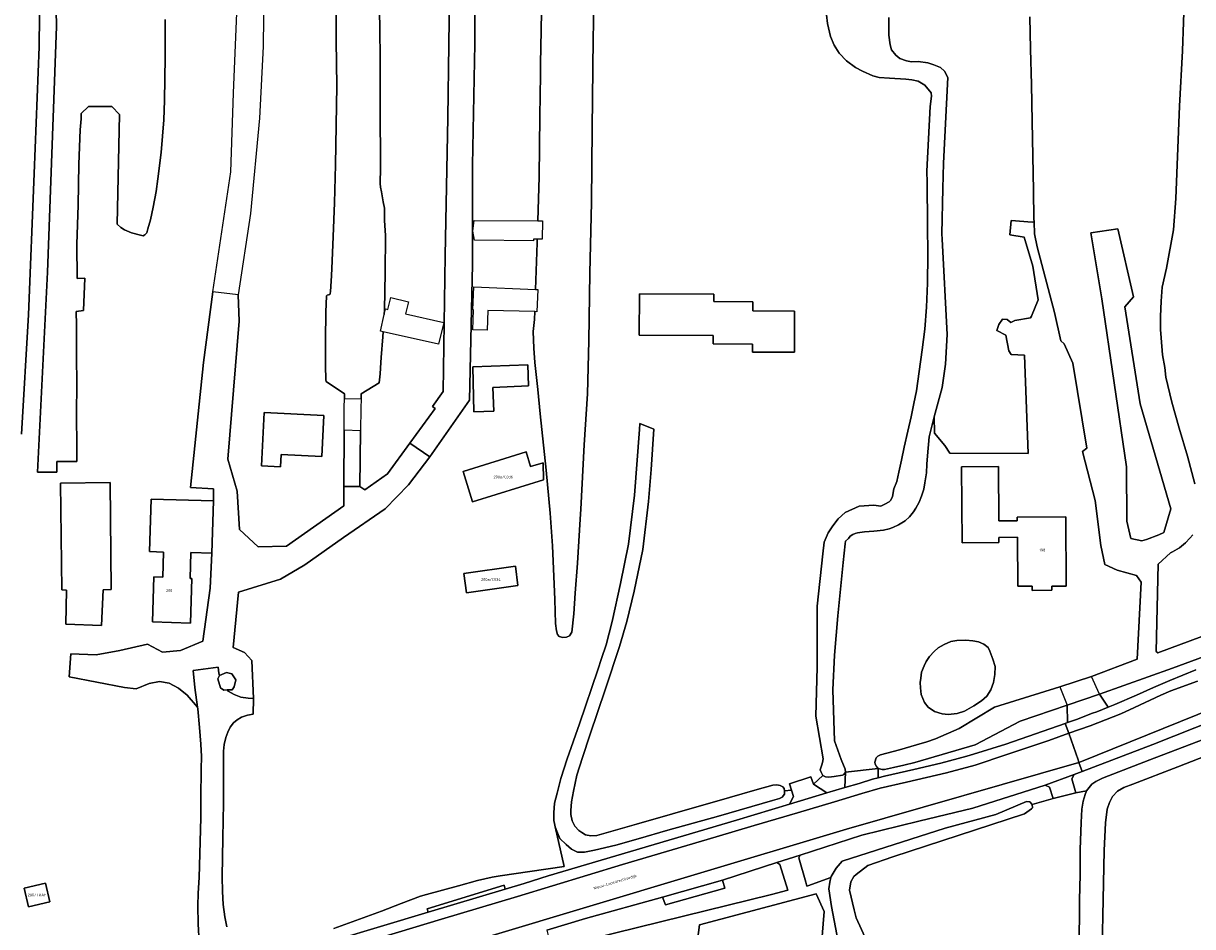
# Model space of a CAD drawing. Extents: x 130820 to 136569, y 465030 to 468172.
# Tile 32 of 41: x 135621 to 135831, y 466801 to 466962. Entities that reach past the tile are written whole.
import ezdxf
from ezdxf.enums import TextEntityAlignment as Align

# ---------------------------------------------------------------- set-up
doc = ezdxf.new("R2010")
doc.units = 0
for name, color, linetype in [('B-XX-GR-BOS_LOOF-GV', 8, 'Continuous'), ('B-XX-GR-GRAS-GV', 8, 'Continuous'), ('B-XX-GR-GROENVOORZIENING-GV', 8, 'Continuous'), ('B-XX-KW-KUNSTWERK-GV', 8, 'Continuous'), ('B-XX-OG-BEBOUWING-GV', 8, 'Continuous'), ('B-XX-OG-TERREIN_ERF-GV', 8, 'Continuous'), ('B-XX-OG-WATER-GV', 8, 'Continuous'), ('B-XX-VH-ONVERHARD-GV', 8, 'Continuous'), ('B-XX-VH-VERHARDING_GESLOTEN-GV', 8, 'Continuous'), ('B-XX-VH-VERHARDING_OPEN-GV', 8, 'Continuous')]:
    doc.layers.add(name, color=color, linetype=linetype)
doc.layers.add('N-WE-OG-BEBOUWING_HUISNUMMER-T25', color=7, linetype='Continuous', lineweight=25)
doc.layers.add('N-WE-OG-BEBOUWING_STRAATNAAM-T25', color=7, linetype='Continuous', lineweight=25)
doc.styles.add('NLCS-ISO-M200-T25', font='NLCS-ISO.ttf', dxfattribs={"height": 0.5})

msp = doc.modelspace()

# ---------------------------------------------------------------- linework, layer by layer
at = {"layer": 'B-XX-GR-BOS_LOOF-GV'}
msp.add_lwpolyline([(135821.433, 466894.36), (135818.702, 466911.743), (135820.281, 466913.548), (135817.458, 466925.685), (135812.615, 466924.975), (135814.618, 466913.199), (135819.012, 466883.116), (135819.071, 466873.407), (135819.808, 466870.27), (135821.768, 466869.853), (135822.619, 466870.109), (135824.813, 466870.925), (135825.724, 466871.359), (135826.947, 466875.622)], close=True, dxfattribs=at)
at = {"layer": 'B-XX-GR-GRAS-GV'}
for points in [[(135829.413, 466967.887), (135829.065, 466957.546), (135828.48, 466947.645), (135827.837, 466931.129), (135827.403, 466925.502), (135826.154, 466918.679), (135825.401, 466915.286), (135825.194, 466912.778), (135825.078, 466910), (135825.13, 466907.673), (135825.248, 466906.223), (135825.434, 466903.173), (135825.861, 466900.902), (135826.057, 466899.153), (135827.137, 466894.687), (135828.468, 466890.025), (135829.953, 466884.989), (135831.238, 466880.051)], [(135776.44, 466963.534), (135776.439, 466960.358), (135776.677, 466958.634), (135776.908, 466957.736), (135777.715, 466956.766), (135778.42, 466956.196), (135779.623, 466955.78), (135780.524, 466955.586), (135781.677, 466955.646), (135783.453, 466955.395), (135784.494, 466955.038), (135785.688, 466954.596), (135786.422, 466953.937), (135787.022, 466952.785), (135786.249, 466937.429), (135786.095, 466932.892), (135785.953, 466924.838), (135785.99, 466923.843), (135786.91, 466906.791), (135786.574, 466901.477), (135785.975, 466897.286), (135784.594, 466892.054), (135784.658, 466889.127), (135786.459, 466886.906), (135787.359, 466885.526), (135801.405, 466885.466), (135800.745, 466903.083), (135798.344, 466903.233), (135797.953, 466903.863), (135797.383, 466906.654), (135795.792, 466907.495), (135796.153, 466908.575), (135796.813, 466909.536), (135797.653, 466909.506), (135798.314, 466908.965), (135799.034, 466909.326), (135801.795, 466909.746), (135802.005, 466910.076), (135803.206, 466913.017), (135802.245, 466919.05), (135800.684, 466924.212), (135798.103, 466924.602), (135798.374, 466927.213), (135802.095, 466926.913), (135802.456, 466926.943), (135802.44, 466927.495), (135802.359, 466932.563), (135802.126, 466944.889), (135802.002, 466951.518), (135801.835, 466957.869), (135801.714, 466963.648)], [(135830.872, 466870.939), (135830.379, 466870.333), (135829.588, 466869.522), (135828.498, 466868.608), (135827.257, 466867.892), (135826.896, 466867.719), (135824.664, 466865.663), (135824.318, 466850.086), (135824.631, 466849.831), (135840.408, 466855.643)], [(135840.739, 466834.326), (135828.196, 466829.431), (135820.167, 466826.345), (135818.546, 466825.708), (135817.376, 466825.049), (135816.508, 466824.092), (135815.941, 466823.038), (135815.574, 466821.834), (135815.267, 466819.38), (135815.004, 466814.426), (135814.498, 466788.185)], [(135810.501, 466787.68), (135810.618, 466805.64), (135810.735, 466810.092), (135810.701, 466814.644), (135810.891, 466819.448), (135811.024, 466821.85), (135811.263, 466823.278), (135811.604, 466824.48), (135811.874, 466825.134), (135809.941, 466824.751), (135805.897, 466823.77), (135802.102, 466822.671), (135802.194, 466822.093), (135802.02, 466821.909), (135800.75, 466820.984), (135777.148, 466813.303), (135772.696, 466811.769), (135770.614, 466810.142), (135770.17, 466809.77), (135769.674, 466808.848), (135769.436, 466807.351), (135770.243, 466803.844), (135770.603, 466802.399), (135772.535, 466798.24)], [(135763.922, 466791.741), (135764.879, 466803.545), (135763.424, 466806.72), (135742.522, 466801.163), (135739.847, 466780.664)]]:
    msp.add_lwpolyline(points, dxfattribs=at)
msp.add_lwpolyline([(135657.977, 466843.172), (135658.835, 466843.228), (135659.243, 466843.733), (135659.492, 466845.014), (135658.822, 466846.092), (135657.86, 466846.326), (135656.568, 466845.768), (135656.284, 466845.181), (135656.74, 466843.564), (135657.375, 466843.133)], close=True, dxfattribs=at)
at = {"layer": 'B-XX-GR-GROENVOORZIENING-GV'}
for points in [[(135838.61, 466851.267), (135827.256, 466847.075), (135814.148, 466842.395), (135815.738, 466840.114), (135816.902, 466840.588), (135820.816, 466842.218), (135823.832, 466843.591), (135826.774, 466844.889), (135831.437, 466846.774)], [(135668.931, 466795.891), (135693.965, 466803.403), (135693.754, 466804.029), (135707.578, 466808.234), (135707.766, 466807.545), (135711.152, 466808.561), (135715.419, 466809.893), (135749.157, 466819.898), (135758.659, 466822.74), (135759.404, 466824.127), (135759.033, 466825.262), (135757.782, 466825.122), (135757.739, 466824.507), (135757.343, 466824.003), (135756.87, 466823.725), (135755.622, 466823.365), (135745.94, 466820.592), (135736.856, 466818.074), (135731.566, 466816.559), (135727.549, 466815.429), (135723.754, 466814.525), (135721.932, 466814.161), (135721.072, 466814.172), (135720.706, 466814.177), (135719.628, 466814.67), (135718.67, 466815.538), (135717.512, 466816.604), (135717.105, 466817.602), (135716.724, 466818.675), (135718.282, 466811.591), (135712.188, 466810.669), (135706.841, 466809.93), (135705.442, 466809.694), (135702.771, 466809.049), (135699.376, 466808.149), (135693.661, 466806.555), (135692.563, 466806.247), (135689.121, 466804.971), (135685.58, 466803.593), (135677.075, 466800.503)]]:
    msp.add_lwpolyline(points, dxfattribs=at)
for points in [[(135809.941, 466824.751), (135811.874, 466825.134), (135812.345, 466825.712), (135812.815, 466826.341), (135813.512, 466826.771), (135814.708, 466827.381), (135823.186, 466830.645), (135833.983, 466834.802), (135836.827, 466835.798), (135841.915, 466837.512), (135845.084, 466838.511), (135849.074, 466839.916), (135851.003, 466840.575), (135850.798, 466841.125), (135846.962, 466839.697), (135846.528, 466840.861), (135845.986, 466842.228), (135823.713, 466833.404), (135811.05, 466828.586), (135809.631, 466828.046), (135809.223, 466827.247)], [(135808.058, 466837.194), (135808.445, 466837.329), (135808.395, 466840.443), (135799.951, 466837.601), (135791.939, 466833.38), (135781.103, 466830.208), (135779.132, 466829.693), (135777.259, 466829.303), (135775.686, 466828.941), (135775.236, 466828.938), (135774.56, 466829.133), (135774.519, 466827.468), (135775.683, 466827.775), (135780.901, 466828.915), (135785.77, 466830.051), (135790.4, 466831.329), (135791.634, 466831.67), (135797.398, 466833.489)], [(135762.964, 466826.33), (135765.375, 466824.748), (135768.557, 466825.7), (135768.675, 466828.466), (135768.365, 466828.05), (135768.128, 466827.91), (135766.633, 466827.706), (135765.73, 466827.582), (135765.102, 466827.619), (135764.611, 466827.888)], [(135766.065, 466809.601), (135766.1, 466809.773), (135767.017, 466811.27), (135768.122, 466812.566), (135786.535, 466818.426), (135795.611, 466820.861), (135801.117, 466823.211), (135801.698, 466823.137), (135802.102, 466822.671), (135805.897, 466823.77), (135805.232, 466825.792), (135804.422, 466826.161), (135791.489, 466822.02), (135781.846, 466819.699), (135771.615, 466817.206), (135760.56, 466813.624), (135760.335, 466813.127), (135761.568, 466808.759), (135761.766, 466808.056), (135761.93, 466808.11)], [(135715.194, 466800.186), (135716.013, 466796.856), (135723.205, 466798.618), (135739.705, 466802.718), (135755.457, 466806.562), (135758.353, 466807.334), (135756.918, 466811.951), (135756.408, 466812.278), (135746.684, 466809.117), (135747.069, 466807.733), (135736.471, 466804.695), (135735.913, 466806.117), (135722.112, 466802.274)], [(135746.684, 466809.117), (135735.913, 466806.117), (135736.471, 466804.695), (135747.069, 466807.733)]]:
    msp.add_lwpolyline(points, close=True, dxfattribs=at)
at = {"layer": 'B-XX-KW-KUNSTWERK-GV'}
msp.add_lwpolyline([(135808.395, 466840.443), (135814.148, 466842.395), (135812.743, 466845.592), (135807.066, 466843.754)], close=True, dxfattribs=at)
at = {"layer": 'B-XX-OG-BEBOUWING-GV'}
for points in [[(135752.023, 466903.659), (135759.534, 466903.606), (135759.585, 466910.948), (135752.067, 466911.001), (135752.08, 466912.647), (135745.093, 466912.697), (135745.103, 466913.982), (135731.784, 466914.076), (135731.732, 466906.695), (135745.02, 466906.602), (135745.009, 466905.13), (135752.034, 466905.08)], [(135702.126, 466892.934), (135705.736, 466893.045), (135705.562, 466897.302), (135711.943, 466897.621), (135711.822, 466901.349), (135701.951, 466901.029)], [(135675.292, 466892.296), (135664.593, 466892.825), (135664.122, 466883.299), (135667.496, 466883.133), (135667.603, 466885.3), (135674.928, 466884.938)], [(135711.51, 466885.773), (135700.204, 466882.248), (135701.893, 466876.832), (135714.607, 466880.78), (135714.528, 466883.798), (135712.259, 466883.15)], [(135808.134, 466874.188), (135799.434, 466874.131), (135799.439, 466873.461), (135796.139, 466873.439), (135796.073, 466883.149), (135789.473, 466883.104), (135789.565, 466869.529), (135796.17, 466869.566), (135796.165, 466870.464), (135799.465, 466870.495), (135799.541, 466861.747), (135802.139, 466861.752), (135802.141, 466861), (135805.62, 466861.008), (135805.618, 466861.768), (135808.218, 466861.768)], [(135637.207, 466861.129), (135636.984, 466880.276), (135628.141, 466880.174), (135628.363, 466861.107), (135629.188, 466861.063), (135629.083, 466854.933), (135635.437, 466854.73), (135635.74, 466861.112)], [(135655.225, 466867.652), (135655.503, 466877.011), (135644.323, 466877.343), (135644.044, 466867.937), (135646.59, 466867.862), (135646.456, 466863.362), (135644.826, 466863.411), (135644.587, 466855.362), (135651.405, 466855.159), (135651.641, 466863.113), (135651.333, 466863.122), (135651.47, 466867.764)], [(135710.043, 466861.897), (135709.609, 466865.33), (135700.335, 466864.02), (135700.844, 466860.569)], [(135626.208, 466805.266), (135625.409, 466808.628), (135621.605, 466807.724), (135622.404, 466804.362)]]:
    msp.add_lwpolyline(points, close=True, dxfattribs=at)
at = {"layer": 'B-XX-OG-TERREIN_ERF-GV'}
for points in [[(135629.022, 467165.624), (135627.971, 467143.477), (135626.724, 467142.429), (135625.041, 467140.373), (135623.562, 467136.983), (135623.277, 467136.147), (135621.95, 467134.366), (135622.071, 467121.161), (135622.273, 467092.063), (135622.661, 467068.734), (135623.359, 467039.61), (135623.724, 467019.656), (135624.296, 467000), (135624.404, 466996.303), (135624.524, 466980.655), (135624.289, 466958.278), (135623.422, 466935.628), (135622.357, 466910.325), (135621.133, 466888.948)], [(135646.859, 466963.149), (135646.834, 466956.396), (135646.741, 466948.667), (135646.592, 466945.213), (135646.135, 466939.383), (135645.569, 466934.651), (135645.236, 466932.373), (135644.732, 466929.568), (135644.248, 466927.338), (135643.76, 466925.708), (135643.565, 466924.982), (135643.243, 466924.63), (135642.894, 466924.477), (135642.418, 466924.598), (135640.814, 466925.012), (135639.585, 466925.552), (135638.907, 466925.947), (135638.278, 466926.544), (135638.688, 466946.138), (135637.313, 466947.59), (135633.157, 466947.619), (135631.787, 466946.349), (135631.787, 466945.379), (135631.651, 466943.403), (135631.396, 466937.272), (135631.25, 466929.968), (135631.052, 466922.963), (135631.072, 466916.836), (135632.473, 466916.846), (135632.216, 466911.066), (135630.941, 466910.882), (135631.009, 466908.456), (135630.951, 466902.803), (135631.011, 466898.051), (135630.977, 466892.549), (135631.021, 466886.596), (135631.063, 466884.078), (135627.448, 466884.036), (135627.448, 466882.166), (135624.018, 466882.166), (135625.768, 466917.963), (135627.406, 466961.894), (135626.65, 467000.656)], [(135702.185, 466981.256), (135702.316, 466958.834), (135701.874, 466937.078), (135701.913, 466919.332), (135701.334, 466895.06), (135694.23, 466884.911), (135690.414, 466879.911), (135686.245, 466875.57), (135678.782, 466870.435), (135671.862, 466865.6), (135667.509, 466863.026), (135659.995, 466860.651), (135659.063, 466850.755), (135661.07, 466849.859), (135662.397, 466848.47), (135662.693, 466841.648), (135662.614, 466838.821), (135661.589, 466838.664), (135660.541, 466838.281), (135659.77, 466837.824), (135659.124, 466837.269), (135658.504, 466836.54), (135658.085, 466835.636), (135657.717, 466834.682), (135657.451, 466833.405), (135657.31, 466832.228), (135657.309, 466828.926), (135657.278, 466822.947), (135657.199, 466816.717), (135657.05, 466809.762), (135657.12, 466807.135), (135657.262, 466804.785), (135657.528, 466802.586), (135657.916, 466800.787)], [(135664.596, 466973.951), (135664.432, 466958.349), (135663.767, 466945.538), (135662.111, 466928.465), (135659.961, 466913.889), (135660.089, 466909.161), (135659.072, 466896.821), (135658.082, 466884.482), (135659.73, 466878.766), (135660.167, 466871.916), (135663.516, 466868.785), (135668.604, 466868.915), (135678.828, 466876.159), (135678.827, 466879.577), (135678.899, 466889.691), (135678.936, 466893.699), (135678.952, 466895.342), (135678.959, 466896.147), (135675.693, 466898.358), (135675.644, 466898.707), (135675.55, 466901.233), (135675.566, 466905.835), (135675.629, 466910.813), (135675.758, 466913.715), (135675.857, 466913.816), (135676.356, 466913.969), (135676.43, 466914.121), (135676.477, 466914.496), (135676.631, 466917.274), (135676.737, 466919.951), (135676.954, 466924.329), (135677.16, 466930.333), (135677.334, 466937.163), (135677.604, 466951.297), (135677.47, 466959.374), (135677.455, 466964.751)], [(135723.744, 466971.223), (135723.505, 466959.716), (135723.323, 466943.682), (135723.195, 466930.5), (135722.889, 466917.742), (135722.754, 466905.66), (135722.499, 466896.154), (135721.892, 466887.045), (135721.302, 466875.561), (135721.195, 466873.762), (135720.724, 466865.852), (135720.288, 466860.52), (135720.041, 466856.792), (135719.665, 466853.538), (135719.27, 466852.884), (135718.72, 466852.655), (135718.096, 466852.551), (135717.445, 466852.721), (135717.117, 466853.093), (135716.962, 466853.743), (135716.777, 466855.092), (135716.645, 466859.393), (135716.224, 466868.97), (135715.806, 466874.844), (135715.074, 466882.542), (135714.024, 466892.565), (135713.591, 466896.938), (135713.055, 466901.811), (135712.886, 466904.336), (135712.789, 466907.337), (135712.973, 466909.465), (135713.03, 466910.888), (135704.657, 466911.116), (135704.523, 466907.544), (135701.961, 466907.64), (135702.093, 466911.187), (135701.944, 466911.191), (135702.121, 466915.342), (135713.181, 466914.85), (135713.472, 466923.199), (135713.493, 466923.878), (135712.807, 466923.881), (135712.806, 466923.538), (135702.228, 466923.687), (135701.961, 466925.285), (135702.188, 466927.193), (135713.593, 466927.138), (135713.835, 466935.008), (135713.955, 466945.838), (135714.069, 466953.253), (135714.099, 466955.235), (135714.191, 466961.248), (135714.419, 466974.28)], [(135685.078, 466968.685), (135685.275, 466962.283), (135685.377, 466955.331), (135685.385, 466947.552), (135685.416, 466936.623), (135685.336, 466933.821), (135685.416, 466933.171), (135685.572, 466932.322), (135685.911, 466930.548), (135686.119, 466929.375), (135686.161, 466927.174), (135686.305, 466924.524), (135686.23, 466917.845), (135686.129, 466911.191), (135686.085, 466910.389), (135686.295, 466911.36), (135686.739, 466911.256), (135687.256, 466913.412), (135690.429, 466912.652), (135689.922, 466910.516), (135696.749, 466908.928), (135695.831, 466905.055), (135685.915, 466907.278), (135685.865, 466906.362), (135685.517, 466902.683), (135685.498, 466901.807), (135685.389, 466899.731), (135685.185, 466898.158), (135681.969, 466896.174), (135681.947, 466895.258), (135681.909, 466893.638), (135681.813, 466889.533), (135681.737, 466879.567), (135682.617, 466878.972), (135686.669, 466881.835), (135690.698, 466887.374), (135695.218, 466893.569), (135694.714, 466893.93), (135696.641, 466896.614), (135696.984, 466920.91), (135697.451, 466945.579), (135697.838, 466971.87)], [(135652.961, 466797.999), (135652.786, 466801.35), (135652.738, 466804.526), (135652.771, 466806.803), (135652.925, 466809.606), (135653.246, 466820.315), (135653.27, 466823.892), (135653.332, 466828.996), (135653.341, 466831.272), (135653.25, 466833.449), (135653.028, 466836.448), (135652.703, 466839.798), (135652.66, 466840.122), (135650.788, 466842.24), (135649.251, 466843.482), (135647.599, 466844.369), (135645.822, 466844.689), (135643.998, 466844.35), (135641.637, 466843.38), (135639.555, 466843.633), (135629.655, 466845.546), (135629.937, 466849.663), (135634.49, 466849.481), (135638.716, 466850.259), (135643.714, 466851.355), (135646.398, 466849.936), (135649.625, 466850.233), (135653.62, 466851.904), (135654.915, 466861.394), (135655.225, 466867.652), (135651.47, 466867.764), (135651.333, 466863.122), (135651.641, 466863.113), (135651.405, 466855.159), (135644.587, 466855.362), (135644.826, 466863.411), (135646.456, 466863.362), (135646.59, 466867.862), (135644.044, 466867.937), (135644.323, 466877.343), (135655.503, 466877.011), (135655.506, 466879.159), (135651.382, 466879.433), (135653.719, 466901.754), (135655.371, 466914.424), (135658.628, 466935.903), (135659.125, 466949.996), (135659.907, 466970.155)], [(135677.075, 466800.503), (135685.58, 466803.593), (135689.121, 466804.971), (135692.563, 466806.247), (135693.661, 466806.555), (135699.376, 466808.149), (135702.771, 466809.049), (135705.442, 466809.694), (135706.841, 466809.93), (135712.188, 466810.669), (135718.282, 466811.591), (135716.724, 466818.675), (135716.53, 466819.579), (135716.489, 466819.774), (135716.453, 466821.199), (135716.59, 466822.926), (135717.052, 466824.73), (135717.733, 466827.337), (135718.832, 466830.871), (135721.037, 466837.116), (135724.366, 466846.77), (135725.026, 466848.826), (135725.858, 466851.283), (135726.927, 466855.442), (135728.427, 466862.232), (135729.826, 466869.296), (135730.886, 466878.058), (135731.824, 466889.769), (135731.86, 466890.887), (135734.375, 466889.838), (135733.878, 466882.606), (135733.395, 466876.925), (135732.408, 466868.34), (135730.838, 466860.85), (135729.553, 466855.437), (135728.235, 466850.975), (135725.692, 466843.352), (135722.927, 466835.103), (135721.581, 466831.116), (135720.605, 466827.908), (135719.976, 466825.052), (135719.615, 466823.173), (135719.501, 466821.596), (135719.532, 466820.897), (135719.765, 466819.748), (135720.247, 466818.801), (135720.953, 466818.006), (135721.456, 466817.66), (135722.134, 466817.265), (135723.085, 466817.047), (135724.161, 466817.155), (135725.832, 466817.617), (135731.272, 466819.132), (135737.735, 466821.032), (135747.94, 466823.958), (135752.856, 466825.371), (135755.677, 466826.167), (135756.401, 466826.197), (135756.977, 466826.101), (135757.454, 466825.855), (135757.681, 466825.557), (135757.782, 466825.122), (135759.033, 466825.262), (135758.662, 466826.398), (135762.479, 466827.627), (135762.964, 466826.33), (135764.611, 466827.888), (135764.276, 466828.587), (135764.142, 466828.866), (135764.44, 466829.805), (135764.563, 466830.186), (135764.681, 466830.829), (135763.405, 466838.483), (135763.613, 466847.236), (135763.639, 466858.194), (135764.623, 466867.531), (135764.881, 466869.64), (135765.56, 466871.31), (135766.447, 466872.573), (135767.367, 466873.813), (135768.656, 466874.91), (135771.15, 466876.078), (135773.778, 466876.23), (135775.004, 466876.096), (135775.75, 466876.42), (135776.504, 466876.856), (135776.795, 466877.17), (135777.127, 466877.809), (135777.365, 466879.153), (135777.856, 466880.456), (135778.268, 466882.135), (135778.702, 466884.29), (135779.21, 466886.645), (135779.839, 466889.501), (135780.445, 466892.056), (135780.927, 466894.461), (135781.387, 466896.69), (135781.861, 466900.17), (135782.407, 466904.076), (135782.88, 466907.757), (135783.201, 466911.661), (135783.369, 466915.989), (135783.431, 466921.042), (135783.392, 466926.394), (135783.31, 466934.022), (135783.274, 466936.031), (135783.87, 466947.578), (135784.088, 466949.424), (135784.039, 466950.022), (135782.918, 466951.401), (135781.726, 466952.147), (135780.586, 466952.351), (135779.493, 466952.472), (135776.552, 466952.667), (135774.73, 466952.812), (135773.564, 466953.104), (135771.71, 466953.896), (135770.479, 466954.587), (135768.845, 466955.775), (135767.56, 466957.166), (135766.649, 466958.584), (135766.012, 466960.131), (135765.495, 466962.453), (135765.121, 466965.577)], [(135767.635, 466796.915), (135766.167, 466804.414), (135765.723, 466807.6), (135765.903, 466808.809), (135766.065, 466809.601), (135761.93, 466808.11), (135761.766, 466808.056), (135761.568, 466808.759), (135760.335, 466813.127), (135760.56, 466813.624), (135756.408, 466812.278), (135756.918, 466811.951), (135758.353, 466807.334), (135755.457, 466806.562), (135739.705, 466802.718), (135723.205, 466798.618)], [(135739.847, 466780.664), (135742.522, 466801.163), (135763.424, 466806.72), (135764.879, 466803.545), (135763.922, 466791.741)]]:
    msp.add_lwpolyline(points, dxfattribs=at)
for points in [[(135768.675, 466828.466), (135774.56, 466829.133), (135774.315, 466829.395), (135774.257, 466829.457), (135774.029, 466829.905), (135773.951, 466830.28), (135774.171, 466831.031), (135774.468, 466831.308), (135774.941, 466831.587), (135778.336, 466832.488), (135781.38, 466833.336), (135783.277, 466833.9), (135784.798, 466834.412), (135789.025, 466836.282), (135795.401, 466840.101), (135807.066, 466843.754), (135812.743, 466845.592), (135820.93, 466848.67), (135821.636, 466862.446), (135820.816, 466863.668), (135817.314, 466864.644), (135815.156, 466865.629), (135814.403, 466869.026), (135813.397, 466877.108), (135811.126, 466885.85), (135811.936, 466886.445), (135809.403, 466901.683), (135807.854, 466905.113), (135807.24, 466905.668), (135806.098, 466910.717), (135803.025, 466922.474), (135802.517, 466924.829), (135802.456, 466926.943), (135802.095, 466926.913), (135798.374, 466927.213), (135798.103, 466924.602), (135800.684, 466924.212), (135802.245, 466919.05), (135803.206, 466913.017), (135802.005, 466910.076), (135801.795, 466909.746), (135799.034, 466909.326), (135798.314, 466908.965), (135797.653, 466909.506), (135796.813, 466909.536), (135796.153, 466908.575), (135795.792, 466907.495), (135797.383, 466906.654), (135797.953, 466903.863), (135798.344, 466903.233), (135800.745, 466903.083), (135801.405, 466885.466), (135787.359, 466885.526), (135786.459, 466886.906), (135784.658, 466889.127), (135784.594, 466892.054), (135783.658, 466888.505), (135783.398, 466885.1), (135783.259, 466883.574), (135783.17, 466882.022), (135782.909, 466880.219), (135782.717, 466879.092), (135782.301, 466877.888), (135781.884, 466876.785), (135781.316, 466875.73), (135780.896, 466875.027), (135780.127, 466874.171), (135779.383, 466873.465), (135778.188, 466872.705), (135777.191, 466872.248), (135776.492, 466871.993), (135775.519, 466871.761), (135773.77, 466871.573), (135772.096, 466871.46), (135770.846, 466871.301), (135770.422, 466871.173), (135770.023, 466871.02), (135769.501, 466870.69), (135769.228, 466870.313), (135768.718, 466869.836), (135768.63, 466869.308), (135768.282, 466865.964), (135767.292, 466856.417), (135766.739, 466849.396), (135766.44, 466843.181), (135766.742, 466834.052), (135767.925, 466830.76), (135768.658, 466829.015)], [(135752.023, 466903.659), (135752.034, 466905.08), (135745.009, 466905.13), (135745.02, 466906.602), (135731.732, 466906.695), (135731.784, 466914.076), (135745.103, 466913.982), (135745.093, 466912.697), (135752.08, 466912.647), (135752.067, 466911.001), (135759.585, 466910.948), (135759.534, 466903.606)], [(135702.126, 466892.934), (135701.951, 466901.029), (135711.822, 466901.349), (135711.943, 466897.621), (135705.562, 466897.302), (135705.736, 466893.045)], [(135675.292, 466892.296), (135674.928, 466884.938), (135667.603, 466885.3), (135667.496, 466883.133), (135664.122, 466883.299), (135664.593, 466892.825)], [(135678.827, 466879.577), (135681.737, 466879.567), (135681.813, 466889.533), (135678.899, 466889.691)], [(135711.51, 466885.773), (135712.259, 466883.15), (135714.528, 466883.798), (135714.607, 466880.78), (135701.893, 466876.832), (135700.204, 466882.248)], [(135808.134, 466874.188), (135808.218, 466861.768), (135805.618, 466861.768), (135805.62, 466861.008), (135802.141, 466861), (135802.139, 466861.752), (135799.541, 466861.747), (135799.465, 466870.495), (135796.165, 466870.464), (135796.17, 466869.566), (135789.565, 466869.529), (135789.473, 466883.104), (135796.073, 466883.149), (135796.139, 466873.439), (135799.439, 466873.461), (135799.434, 466874.131)], [(135637.207, 466861.129), (135635.74, 466861.112), (135635.437, 466854.73), (135629.083, 466854.933), (135629.188, 466861.063), (135628.363, 466861.107), (135628.141, 466880.174), (135636.984, 466880.276)], [(135710.043, 466861.897), (135700.844, 466860.569), (135700.335, 466864.02), (135709.609, 466865.33)], [(135788.618, 466852.059), (135790.212, 466852.115), (135791.471, 466851.985), (135792.509, 466851.8), (135793.472, 466851.355), (135794.25, 466850.762), (135794.51, 466850.133), (135795.066, 466848.687), (135795.492, 466847.353), (135795.436, 466845.927), (135795.214, 466844.519), (135794.714, 466843.222), (135794.01, 466842.073), (135793.028, 466841.258), (135791.657, 466840.332), (135790.026, 466839.405), (135788.692, 466838.961), (135787.099, 466838.776), (135785.987, 466838.905), (135784.616, 466839.331), (135783.486, 466840.072), (135782.838, 466840.962), (135782.264, 466842.37), (135782.134, 466843.574), (135782.078, 466844.519), (135782.171, 466845.316), (135782.319, 466846.372), (135782.782, 466847.483), (135783.116, 466848.28), (135783.727, 466849.188), (135784.579, 466850.077), (135785.283, 466850.744), (135786.358, 466851.337), (135787.562, 466851.856)], [(135626.208, 466805.266), (135622.404, 466804.362), (135621.605, 466807.724), (135625.409, 466808.628)]]:
    msp.add_lwpolyline(points, close=True, dxfattribs=at)
at = {"layer": 'B-XX-OG-WATER-GV'}
for points in [[(135626.65, 467000.656), (135627.406, 466961.894), (135625.768, 466917.963), (135624.018, 466882.166), (135627.448, 466882.166), (135627.448, 466884.036), (135631.063, 466884.078), (135631.021, 466886.596), (135630.977, 466892.549), (135631.011, 466898.051), (135630.951, 466902.803), (135631.009, 466908.456), (135630.941, 466910.882), (135632.216, 466911.066), (135632.473, 466916.846), (135631.072, 466916.836), (135631.052, 466922.963), (135631.25, 466929.968), (135631.396, 466937.272), (135631.651, 466943.403), (135631.787, 466945.379), (135631.787, 466946.349), (135633.157, 466947.619), (135637.313, 466947.59), (135638.688, 466946.138), (135638.278, 466926.544), (135638.907, 466925.947), (135639.585, 466925.552), (135640.814, 466925.012), (135642.418, 466924.598), (135642.894, 466924.477), (135643.243, 466924.63), (135643.565, 466924.982), (135643.76, 466925.708), (135644.248, 466927.338), (135644.732, 466929.568), (135645.236, 466932.373), (135645.569, 466934.651), (135646.135, 466939.383), (135646.592, 466945.213), (135646.741, 466948.667), (135646.834, 466956.396), (135646.859, 466963.149)], [(135714.419, 466974.28), (135714.191, 466961.248), (135714.099, 466955.235), (135714.069, 466953.253), (135713.955, 466945.838), (135713.835, 466935.008), (135713.593, 466927.138), (135714.409, 466927.134), (135714.393, 466923.873), (135713.493, 466923.878), (135713.472, 466923.199), (135713.181, 466914.85), (135713.579, 466914.832), (135713.422, 466910.877), (135713.03, 466910.888), (135712.973, 466909.465), (135712.789, 466907.337), (135712.886, 466904.336), (135713.055, 466901.811), (135713.591, 466896.938), (135714.024, 466892.565), (135715.074, 466882.542), (135715.806, 466874.844), (135716.224, 466868.97), (135716.645, 466859.393), (135716.777, 466855.092), (135716.962, 466853.743), (135717.117, 466853.093), (135717.445, 466852.721), (135718.096, 466852.551), (135718.72, 466852.655), (135719.27, 466852.884), (135719.665, 466853.538), (135720.041, 466856.792), (135720.288, 466860.52), (135720.724, 466865.852), (135721.195, 466873.762), (135721.302, 466875.561), (135721.892, 466887.045), (135722.499, 466896.154), (135722.754, 466905.66), (135722.889, 466917.742), (135723.195, 466930.5), (135723.323, 466943.682), (135723.505, 466959.716), (135723.744, 466971.223)], [(135677.455, 466964.751), (135677.47, 466959.374), (135677.604, 466951.297), (135677.334, 466937.163), (135677.16, 466930.333), (135676.954, 466924.329), (135676.737, 466919.951), (135676.631, 466917.274), (135676.477, 466914.496), (135676.43, 466914.121), (135676.356, 466913.969), (135675.857, 466913.816), (135675.758, 466913.715), (135675.629, 466910.813), (135675.566, 466905.835), (135675.55, 466901.233), (135675.644, 466898.707), (135675.693, 466898.358), (135678.959, 466896.147), (135678.952, 466895.342), (135681.947, 466895.258), (135681.969, 466896.174), (135685.185, 466898.158), (135685.389, 466899.731), (135685.498, 466901.807), (135685.517, 466902.683), (135685.865, 466906.362), (135685.915, 466907.278), (135685.436, 466907.385), (135686.085, 466910.389), (135686.129, 466911.191), (135686.23, 466917.845), (135686.305, 466924.524), (135686.161, 466927.174), (135686.119, 466929.375), (135685.911, 466930.548), (135685.572, 466932.322), (135685.416, 466933.171), (135685.336, 466933.821), (135685.416, 466936.623), (135685.385, 466947.552), (135685.377, 466955.331), (135685.275, 466962.283), (135685.078, 466968.685)], [(135831.238, 466880.051), (135829.953, 466884.989), (135828.468, 466890.025), (135827.137, 466894.687), (135826.057, 466899.153), (135825.861, 466900.902), (135825.434, 466903.173), (135825.248, 466906.223), (135825.13, 466907.673), (135825.078, 466910), (135825.194, 466912.778), (135825.401, 466915.286), (135826.154, 466918.679), (135827.403, 466925.502), (135827.837, 466931.129), (135828.48, 466947.645), (135829.065, 466957.546), (135829.413, 466967.887)], [(135765.121, 466965.577), (135765.495, 466962.453), (135766.012, 466960.131), (135766.649, 466958.584), (135767.56, 466957.166), (135768.845, 466955.775), (135770.479, 466954.587), (135771.71, 466953.896), (135773.564, 466953.104), (135774.73, 466952.812), (135776.552, 466952.667), (135779.493, 466952.472), (135780.586, 466952.351), (135781.726, 466952.147), (135782.918, 466951.401), (135784.039, 466950.022), (135784.088, 466949.424), (135783.87, 466947.578), (135783.274, 466936.031), (135783.31, 466934.022), (135783.392, 466926.394), (135783.431, 466921.042), (135783.369, 466915.989), (135783.201, 466911.661), (135782.88, 466907.757), (135782.407, 466904.076), (135781.861, 466900.17), (135781.387, 466896.69), (135780.927, 466894.461), (135780.445, 466892.056), (135779.839, 466889.501), (135779.21, 466886.645), (135778.702, 466884.29), (135778.268, 466882.135), (135777.856, 466880.456), (135777.365, 466879.153), (135777.127, 466877.809), (135776.795, 466877.17), (135776.504, 466876.856), (135775.75, 466876.42), (135775.004, 466876.096), (135773.778, 466876.23), (135771.15, 466876.078), (135768.656, 466874.91), (135767.367, 466873.813), (135766.447, 466872.573), (135765.56, 466871.31), (135764.881, 466869.64), (135764.623, 466867.531), (135763.639, 466858.194), (135763.613, 466847.236), (135763.405, 466838.483), (135764.681, 466830.829), (135764.563, 466830.186), (135764.44, 466829.805), (135764.142, 466828.866), (135764.276, 466828.587), (135764.611, 466827.888), (135765.102, 466827.619), (135765.73, 466827.582), (135766.633, 466827.706), (135768.128, 466827.91), (135768.365, 466828.05), (135768.675, 466828.466), (135768.658, 466829.015), (135767.925, 466830.76), (135766.742, 466834.052), (135766.44, 466843.181), (135766.739, 466849.396), (135767.292, 466856.417), (135768.282, 466865.964), (135768.63, 466869.308), (135768.718, 466869.836), (135769.228, 466870.313), (135769.501, 466870.69), (135770.023, 466871.02), (135770.422, 466871.173), (135770.846, 466871.301), (135772.096, 466871.46), (135773.77, 466871.573), (135775.519, 466871.761), (135776.492, 466871.993), (135777.191, 466872.248), (135778.188, 466872.705), (135779.383, 466873.465), (135780.127, 466874.171), (135780.896, 466875.027), (135781.316, 466875.73), (135781.884, 466876.785), (135782.301, 466877.888), (135782.717, 466879.092), (135782.909, 466880.219), (135783.17, 466882.022), (135783.259, 466883.574), (135783.398, 466885.1), (135783.658, 466888.505), (135784.594, 466892.054), (135785.975, 466897.286), (135786.574, 466901.477), (135786.91, 466906.791), (135785.99, 466923.843), (135785.953, 466924.838), (135786.095, 466932.892), (135786.249, 466937.429), (135787.022, 466952.785), (135786.422, 466953.937), (135785.688, 466954.596), (135784.494, 466955.038), (135783.453, 466955.395), (135781.677, 466955.646), (135780.524, 466955.586), (135779.623, 466955.78), (135778.42, 466956.196), (135777.715, 466956.766), (135776.908, 466957.736), (135776.677, 466958.634), (135776.439, 466960.358), (135776.44, 466963.534)], [(135801.714, 466963.648), (135801.835, 466957.869), (135802.002, 466951.518), (135802.126, 466944.889), (135802.359, 466932.563), (135802.44, 466927.495), (135802.456, 466926.943), (135802.517, 466924.829), (135803.025, 466922.474), (135806.098, 466910.717), (135807.24, 466905.668), (135807.854, 466905.113), (135809.403, 466901.683), (135811.936, 466886.445), (135811.126, 466885.85), (135813.397, 466877.108), (135814.403, 466869.026), (135815.156, 466865.629), (135817.314, 466864.644), (135820.816, 466863.668), (135821.636, 466862.446), (135820.93, 466848.67), (135812.743, 466845.592), (135807.066, 466843.754), (135795.401, 466840.101), (135789.025, 466836.282), (135784.798, 466834.412), (135783.277, 466833.9), (135781.38, 466833.336), (135778.336, 466832.488), (135774.941, 466831.587), (135774.468, 466831.308), (135774.171, 466831.031), (135773.951, 466830.28), (135774.029, 466829.905), (135774.257, 466829.457), (135774.315, 466829.395), (135774.56, 466829.133), (135775.236, 466828.938), (135775.686, 466828.941), (135777.259, 466829.303), (135779.132, 466829.693), (135781.103, 466830.208), (135791.939, 466833.38), (135799.951, 466837.601), (135808.395, 466840.443), (135814.148, 466842.395), (135827.256, 466847.075), (135838.61, 466851.267)], [(135840.408, 466855.643), (135824.631, 466849.831), (135824.318, 466850.086), (135824.664, 466865.663), (135826.896, 466867.719), (135827.257, 466867.892), (135828.498, 466868.608), (135829.588, 466869.522), (135830.379, 466870.333), (135830.872, 466870.939)], [(135833.983, 466834.802), (135823.186, 466830.645), (135814.708, 466827.381), (135813.512, 466826.771), (135812.815, 466826.341), (135812.345, 466825.712), (135811.874, 466825.134), (135811.604, 466824.48), (135811.263, 466823.278), (135811.024, 466821.85), (135810.891, 466819.448), (135810.701, 466814.644), (135810.735, 466810.092), (135810.618, 466805.64), (135810.501, 466787.68)], [(135814.498, 466788.185), (135815.004, 466814.426), (135815.267, 466819.38), (135815.574, 466821.834), (135815.941, 466823.038), (135816.508, 466824.092), (135817.376, 466825.049), (135818.546, 466825.708), (135820.167, 466826.345), (135828.196, 466829.431), (135840.739, 466834.326)], [(135772.535, 466798.24), (135770.603, 466802.399), (135770.243, 466803.844), (135769.436, 466807.351), (135769.674, 466808.848), (135770.17, 466809.77), (135770.614, 466810.142), (135772.696, 466811.769), (135777.148, 466813.303), (135800.75, 466820.984), (135802.02, 466821.909), (135802.194, 466822.093), (135802.102, 466822.671), (135801.698, 466823.137), (135801.117, 466823.211), (135795.611, 466820.861), (135786.535, 466818.426), (135768.122, 466812.566), (135767.017, 466811.27), (135766.1, 466809.773), (135766.065, 466809.601), (135765.903, 466808.809), (135765.723, 466807.6), (135766.167, 466804.414), (135767.635, 466796.915)]]:
    msp.add_lwpolyline(points, dxfattribs=at)
for points in [[(135821.433, 466894.36), (135826.947, 466875.622), (135825.724, 466871.359), (135824.813, 466870.925), (135822.619, 466870.109), (135821.768, 466869.853), (135819.808, 466870.27), (135819.071, 466873.407), (135819.012, 466883.116), (135814.618, 466913.199), (135812.615, 466924.975), (135817.458, 466925.685), (135820.281, 466913.548), (135818.702, 466911.743)], [(135716.724, 466818.675), (135717.105, 466817.602), (135717.512, 466816.604), (135718.67, 466815.538), (135719.628, 466814.67), (135720.706, 466814.177), (135721.072, 466814.172), (135721.932, 466814.161), (135723.754, 466814.525), (135727.549, 466815.429), (135731.566, 466816.559), (135736.856, 466818.074), (135745.94, 466820.592), (135755.622, 466823.365), (135756.87, 466823.725), (135757.343, 466824.003), (135757.739, 466824.507), (135757.782, 466825.122), (135757.681, 466825.557), (135757.454, 466825.855), (135756.977, 466826.101), (135756.401, 466826.197), (135755.677, 466826.167), (135752.856, 466825.371), (135747.94, 466823.958), (135737.735, 466821.032), (135731.272, 466819.132), (135725.832, 466817.617), (135724.161, 466817.155), (135723.085, 466817.047), (135722.134, 466817.265), (135721.456, 466817.66), (135720.953, 466818.006), (135720.247, 466818.801), (135719.765, 466819.748), (135719.532, 466820.897), (135719.501, 466821.596), (135719.615, 466823.173), (135719.976, 466825.052), (135720.605, 466827.908), (135721.581, 466831.116), (135722.927, 466835.103), (135725.692, 466843.352), (135728.235, 466850.975), (135729.553, 466855.437), (135730.838, 466860.85), (135732.408, 466868.34), (135733.395, 466876.925), (135733.878, 466882.606), (135734.375, 466889.838), (135731.86, 466890.887), (135731.824, 466889.769), (135730.886, 466878.058), (135729.826, 466869.296), (135728.427, 466862.232), (135726.927, 466855.442), (135725.858, 466851.283), (135725.026, 466848.826), (135724.366, 466846.77), (135721.037, 466837.116), (135718.832, 466830.871), (135717.733, 466827.337), (135717.052, 466824.73), (135716.59, 466822.926), (135716.453, 466821.199), (135716.489, 466819.774), (135716.53, 466819.579)], [(135788.618, 466852.059), (135787.562, 466851.856), (135786.358, 466851.337), (135785.283, 466850.744), (135784.579, 466850.077), (135783.727, 466849.188), (135783.116, 466848.28), (135782.782, 466847.483), (135782.319, 466846.372), (135782.171, 466845.316), (135782.078, 466844.519), (135782.134, 466843.574), (135782.264, 466842.37), (135782.838, 466840.962), (135783.486, 466840.072), (135784.616, 466839.331), (135785.987, 466838.905), (135787.099, 466838.776), (135788.692, 466838.961), (135790.026, 466839.405), (135791.657, 466840.332), (135793.028, 466841.258), (135794.01, 466842.073), (135794.714, 466843.222), (135795.214, 466844.519), (135795.436, 466845.927), (135795.492, 466847.353), (135795.066, 466848.687), (135794.51, 466850.133), (135794.25, 466850.762), (135793.472, 466851.355), (135792.509, 466851.8), (135791.471, 466851.985), (135790.212, 466852.115)]]:
    msp.add_lwpolyline(points, close=True, dxfattribs=at)
at = {"layer": 'B-XX-VH-ONVERHARD-GV'}
msp.add_lwpolyline([(135693.965, 466803.403), (135707.766, 466807.545), (135707.578, 466808.234), (135693.754, 466804.029)], close=True, dxfattribs=at)
at = {"layer": 'B-XX-VH-VERHARDING_GESLOTEN-GV'}
for points in [[(135621.133, 466888.948), (135622.357, 466910.325), (135623.422, 466935.628), (135624.289, 466958.278), (135624.524, 466980.655), (135624.404, 466996.303), (135624.296, 467000), (135623.724, 467019.656), (135623.359, 467039.61), (135622.661, 467068.734), (135622.273, 467092.063), (135622.071, 467121.161), (135621.95, 467134.366), (135623.277, 467136.147), (135623.562, 467136.983), (135625.041, 467140.373), (135626.724, 467142.429), (135627.971, 467143.477), (135629.022, 467165.624)], [(135657.916, 466800.787), (135657.528, 466802.586), (135657.262, 466804.785), (135657.12, 466807.135), (135657.05, 466809.762), (135657.199, 466816.717), (135657.278, 466822.947), (135657.309, 466828.926), (135657.31, 466832.228), (135657.451, 466833.405), (135657.717, 466834.682), (135658.085, 466835.636), (135658.504, 466836.54), (135659.124, 466837.269), (135659.77, 466837.824), (135660.541, 466838.281), (135661.589, 466838.664), (135662.614, 466838.821), (135662.693, 466841.648), (135661.716, 466841.692), (135660.39, 466841.907), (135659.186, 466842.348), (135658.156, 466842.991), (135657.977, 466843.172), (135657.375, 466843.133), (135656.74, 466843.564), (135656.284, 466845.181), (135656.568, 466845.768), (135656.482, 466846.205), (135656.374, 466847.231), (135651.877, 466846.646), (135652.2, 466843.598), (135652.66, 466840.122), (135652.703, 466839.798), (135653.028, 466836.448), (135653.25, 466833.449), (135653.341, 466831.272), (135653.332, 466828.996), (135653.27, 466823.892), (135653.246, 466820.315), (135652.925, 466809.606), (135652.771, 466806.803), (135652.738, 466804.526), (135652.786, 466801.35), (135652.961, 466797.999)], [(135831.702, 466844.775), (135826.938, 466843.014), (135825.168, 466842.225), (135820.432, 466840.064), (135818.015, 466838.92), (135812.504, 466836.778), (135808.675, 466835.418), (135810.334, 466830.646), (135810.488, 466830.203), (135810.67, 466830.255), (135837.666, 466841.168)], [(135704.809, 466799.042), (135740.975, 466809.918), (135768.879, 466818.242), (135810.488, 466830.203), (135810.334, 466830.646), (135808.675, 466835.418), (135805.096, 466834.146), (135797.587, 466831.614), (135791.898, 466829.746), (135786.757, 466828.357), (135779.642, 466826.703), (135774.898, 466825.618), (135771.63, 466824.668), (135766.713, 466823.18), (135760.101, 466821.205), (135752.34, 466818.922), (135745.553, 466816.896), (135728.783, 466811.968), (135709.969, 466806.201), (135696.369, 466802.172), (135680.35, 466797.326)]]:
    msp.add_lwpolyline(points, dxfattribs=at)
for points in [[(135652.66, 466840.122), (135652.2, 466843.598), (135651.877, 466846.646), (135656.374, 466847.231), (135656.482, 466846.205), (135656.568, 466845.768), (135657.86, 466846.326), (135658.822, 466846.092), (135659.492, 466845.014), (135659.243, 466843.733), (135658.835, 466843.228), (135657.977, 466843.172), (135658.156, 466842.991), (135659.186, 466842.348), (135660.39, 466841.907), (135661.716, 466841.692), (135662.693, 466841.648), (135662.397, 466848.47), (135661.07, 466849.859), (135659.063, 466850.755), (135659.995, 466860.651), (135667.509, 466863.026), (135671.862, 466865.6), (135678.782, 466870.435), (135686.245, 466875.57), (135690.414, 466879.911), (135694.23, 466884.911), (135690.698, 466887.374), (135686.669, 466881.835), (135682.617, 466878.972), (135681.737, 466879.567), (135678.827, 466879.577), (135678.828, 466876.159), (135668.604, 466868.915), (135663.516, 466868.785), (135660.167, 466871.916), (135659.73, 466878.766), (135658.082, 466884.482), (135659.072, 466896.821), (135660.089, 466909.161), (135659.961, 466913.889), (135655.371, 466914.424), (135653.719, 466901.754), (135651.382, 466879.433), (135655.506, 466879.159), (135655.503, 466877.011), (135655.225, 466867.652), (135654.915, 466861.394), (135653.62, 466851.904), (135649.625, 466850.233), (135646.398, 466849.936), (135643.714, 466851.355), (135638.716, 466850.259), (135634.49, 466849.481), (135629.937, 466849.663), (135629.655, 466845.546), (135639.555, 466843.633), (135641.637, 466843.38), (135643.998, 466844.35), (135645.822, 466844.689), (135647.599, 466844.369), (135649.251, 466843.482), (135650.788, 466842.24)], [(135808.395, 466840.443), (135814.148, 466842.395), (135812.743, 466845.592), (135807.066, 466843.754)], [(135758.659, 466822.74), (135765.375, 466824.748), (135762.964, 466826.33), (135762.479, 466827.627), (135758.662, 466826.398), (135759.033, 466825.262), (135759.404, 466824.127)]]:
    msp.add_lwpolyline(points, close=True, dxfattribs=at)
at = {"layer": 'B-XX-VH-VERHARDING_OPEN-GV'}
for points in [[(135697.838, 466971.87), (135697.451, 466945.579), (135696.984, 466920.91), (135696.641, 466896.614), (135694.714, 466893.93), (135695.218, 466893.569), (135690.698, 466887.374), (135694.23, 466884.911), (135701.334, 466895.06), (135701.913, 466919.332), (135701.874, 466937.078), (135702.316, 466958.834), (135702.185, 466981.256)], [(135831.437, 466846.774), (135826.774, 466844.889), (135823.832, 466843.591), (135820.816, 466842.218), (135816.902, 466840.588), (135815.738, 466840.114), (135813.71, 466839.288), (135812.932, 466838.998), (135810.041, 466837.919), (135808.648, 466837.399), (135808.445, 466837.329), (135808.058, 466837.194), (135808.675, 466835.418), (135812.504, 466836.778), (135818.015, 466838.92), (135820.432, 466840.064), (135825.168, 466842.225), (135826.938, 466843.014), (135831.702, 466844.775)], [(135837.666, 466841.168), (135810.67, 466830.255), (135810.488, 466830.203), (135811.05, 466828.586), (135823.713, 466833.404), (135845.986, 466842.228)], [(135680.35, 466797.326), (135696.369, 466802.172), (135709.969, 466806.201), (135728.783, 466811.968), (135745.553, 466816.896), (135752.34, 466818.922), (135760.101, 466821.205), (135766.713, 466823.18), (135771.63, 466824.668), (135774.898, 466825.618), (135779.642, 466826.703), (135786.757, 466828.357), (135791.898, 466829.746), (135797.587, 466831.614), (135805.096, 466834.146), (135808.675, 466835.418), (135808.058, 466837.194), (135797.398, 466833.489), (135791.634, 466831.67), (135790.4, 466831.329), (135785.77, 466830.051), (135780.901, 466828.915), (135775.683, 466827.775), (135774.519, 466827.468), (135773.536, 466827.209), (135771.115, 466826.465), (135768.557, 466825.7), (135765.375, 466824.748), (135758.659, 466822.74), (135749.157, 466819.898), (135715.419, 466809.893), (135711.152, 466808.561), (135707.766, 466807.545), (135693.965, 466803.403), (135668.931, 466795.891)], [(135715.194, 466800.186), (135722.112, 466802.274), (135735.913, 466806.117), (135746.684, 466809.117), (135756.408, 466812.278), (135760.56, 466813.624), (135771.615, 466817.206), (135781.846, 466819.699), (135791.489, 466822.02), (135804.422, 466826.161), (135809.631, 466828.046), (135811.05, 466828.586), (135810.488, 466830.203), (135768.879, 466818.242), (135740.975, 466809.918), (135704.809, 466799.042)]]:
    msp.add_lwpolyline(points, dxfattribs=at)
for points in [[(135808.445, 466837.329), (135808.648, 466837.399), (135810.041, 466837.919), (135812.932, 466838.998), (135813.71, 466839.288), (135815.738, 466840.114), (135814.148, 466842.395), (135808.395, 466840.443)], [(135774.519, 466827.468), (135774.56, 466829.133), (135768.675, 466828.466), (135768.557, 466825.7), (135771.115, 466826.465), (135773.536, 466827.209)], [(135805.897, 466823.77), (135809.941, 466824.751), (135809.223, 466827.247), (135809.631, 466828.046), (135804.422, 466826.161), (135805.232, 466825.792)]]:
    msp.add_lwpolyline(points, close=True, dxfattribs=at)

# ---------------------------------------------------------------- texts
at = {"layer": 'N-WE-OG-BEBOUWING_HUISNUMMER-T25', "style": 'NLCS-ISO-M200-T25'}
for s, p in [('200a/C036', (135707.406, 466881.303)), ('200a/C034', (135705.189, 466862.95)), ('200', (135647.578, 466860.982)), ('200/TRAF', (135623.907, 466806.495))]:
    msp.add_text(s, height=0.5, dxfattribs=at).set_placement(p, align=Align.MIDDLE_CENTER)
msp.add_text('198', height=0.5, rotation=0.1, dxfattribs=at).set_placement((135803.943, 466868.218), align=Align.MIDDLE_CENTER)
at = {"layer": 'N-WE-OG-BEBOUWING_STRAATNAAM-T25', "style": 'NLCS-ISO-M200-T25'}
msp.add_text('Nieuw-Loosdrechtsedijk', height=0.5, rotation=16.7, dxfattribs=at).set_placement((135727.419, 466808.825), align=Align.MIDDLE_CENTER)

doc.saveas('drawing.dxf')
